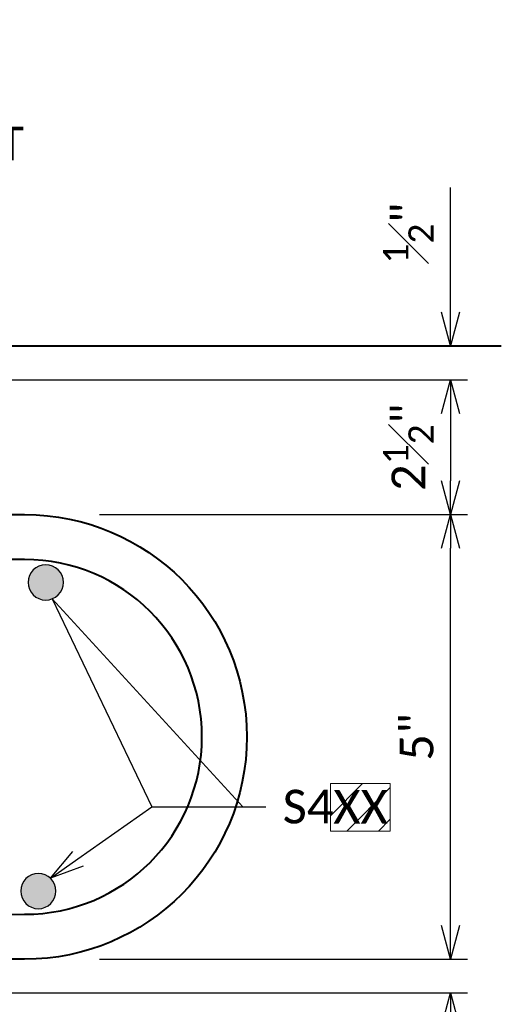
# Model space of a CAD drawing. Header units: metres. Extents: x -138 to 797, y -50 to 519.
# Tile 54 of 256: x -31 to -9, y -18 to 26. Entities that reach past the tile are written whole.
import ezdxf
from ezdxf import colors
from ezdxf.entities.mleader import LeaderData, LeaderLine
from ezdxf.enums import TextEntityAlignment as Align
from ezdxf.math import Vec2, Vec3

# ---------------------------------------------------------------- set-up
doc = ezdxf.new("R2010")
doc.units = ezdxf.units.M
doc.header["$MEASUREMENT"] = 0
doc.layers.add('B_ANNO_DESIGN_NOTES', color=1, linetype='Continuous', lineweight=18, true_color=0xff0000)
for name, color, linetype, lineweight in [('B_ANNO_DIM', 7, 'Continuous', 18), ('B_ANNO_TEXT', 7, 'Continuous', 18), ('B_DETAIL_OBJ', 7, 'Continuous', 40), ('B_REBAR', 5, 'Continuous', 25)]:
    doc.layers.add(name, color=color, linetype=linetype, lineweight=lineweight)
doc.styles.add('Annotative', font='calibri.ttf', dxfattribs={"height": 0.0625})
doc.styles.get("Standard").update_dxf_attribs({"font": 'calibri.ttf'})
doc.dimstyles.new('Annotative', dxfattribs={"dimscale": 0, "dimtxt": 0.0625, "dimasz": 0.0625, "dimexe": 0.03125, "dimexo": 0.03125, "dimgap": 0.03125, "dimtad": 1, "dimdec": 3, "dimzin": 3, "dimdsep": 46, "dimlunit": 4, "dimtxsty": 'Standard', "dimblk": 'OPEN30', "dimcen": 0.03125, "dimaunit": 1, "dimadec": 0, "dimazin": 3, "dimtfac": 0.75, "dimtdec": 3, "dimtofl": 0, "dimtmove": 0, "dimatfit": 3, "dimldrblk": 'OPEN30', "dimfxl": 1, "dimtfill": 1, "dimfrac": 1, "dimtolj": 1, "dimtzin": 0, "dimarcsym": 0})

# ---------------------------------------------------------------- blocks, each defined once
blk = doc.blocks.new('_Open30')
at = {"color": 0, "linetype": 'ByBlock', "lineweight": -2}
for p, q in [((-1, 0.268), (0, 0)), ((0, 0), (-1, -0.268)), ((0, 0), (-1, 0))]:
    blk.add_line(p, q, dxfattribs=at)
blk = doc.blocks.new('DOT.2')
at = {"layer": 'B_REBAR'}
h = blk.add_hatch(color=256, dxfattribs=at)
edge = h.paths.add_edge_path()
edge.add_arc((0.005, -0.01), 0.785, 0, 360)
blk.add_circle((0.005, -0.01), 0.785, dxfattribs=at)
blk = doc.blocks.new('*D30')
at = {"layer": 'B_ANNO_DIM', "color": 0, "lineweight": -2, "transparency": 16777216}
for p, q in [((-27.148, 4.24), (-10.749, 4.24)), ((-11.499, -14.055), (-11.499, 2.74)), ((-27.148, -15.555), (-10.749, -15.555))]:
    blk.add_line(p, q, dxfattribs=at)
at = {"layer": 'Defpoints', "color": 0, "transparency": 16777216}
for p in [(-27.898, 4.24), (-11.499, 4.24), (-27.898, -15.555)]:
    blk.add_point(p, dxfattribs=at)
at = {"layer": 'B_ANNO_DIM', "color": 0, "lineweight": -2, "transparency": 16777216, "xscale": 1.5, "yscale": 1.5, "zscale": 1.5}
for p, rotation in [((-11.499, 4.24), 90), ((-11.499, -15.555), 270)]:
    blk.add_blockref('_Open30', p, dxfattribs=dict(at, rotation=rotation))
at = {"layer": 'B_ANNO_DIM', "color": 0, "transparency": 16777216, "insert": (-13.01, -5.657), "char_height": 1.5, "attachment_point": 5, "rotation": 90, "bg_fill": 3, "box_fill_scale": 1.25, "bg_fill_color": 256, "bg_fill_true_color": 13158600, "bg_fill_transparency": 0}
blk.add_mtext('\\A1;5"', dxfattribs=at)
blk = doc.blocks.new('_None')
blk = doc.blocks.new('*D32')
at = {"layer": 'B_ANNO_DIM', "color": 0, "lineweight": -2, "transparency": 16777216}
for p, q in [((-11.499, 13.243), (-11.499, 18.8)), ((-47.4, 10.241), (-10.749, 10.241)), ((-11.499, 8.741), (-11.499, 7.241))]:
    blk.add_line(p, q, dxfattribs=at)
at = {"layer": 'Defpoints', "color": 0, "transparency": 16777216}
for p in [(-11.499, 11.743), (-11.499, 11.743), (-48.15, 10.241)]:
    blk.add_point(p, dxfattribs=at)
at = {"layer": 'B_ANNO_DIM', "color": 0, "lineweight": -2, "transparency": 16777216, "xscale": 1.5, "yscale": 1.5, "zscale": 1.5}
for p, rotation in [((-11.499, 11.743), 270), ((-11.499, 10.241), 90)]:
    blk.add_blockref('_Open30', p, dxfattribs=dict(at, rotation=rotation))
at = {"layer": 'B_ANNO_DIM', "color": 0, "transparency": 16777216, "insert": (-13.381, 16.771), "char_height": 1.5, "attachment_point": 5, "rotation": 90, "bg_fill": 3, "box_fill_scale": 1.25, "bg_fill_color": 256, "bg_fill_true_color": 13158600, "bg_fill_transparency": 0}
blk.add_mtext('\\A1;{\\H0.75x;\\S1#2;}"', dxfattribs=at)
blk = doc.blocks.new('*D33')
at = {"layer": 'B_ANNO_DIM', "color": 0, "lineweight": -2, "transparency": 16777216}
blk.add_line((-11.499, 8.741), (-11.499, 5.74), dxfattribs=at)
at = {"layer": 'Defpoints', "color": 0, "transparency": 16777216}
for p in [(-11.499, 10.241), (-11.499, 4.24), (-11.499, 4.24)]:
    blk.add_point(p, dxfattribs=at)
at = {"layer": 'B_ANNO_DIM', "color": 0, "lineweight": -2, "transparency": 16777216, "xscale": 1.5, "yscale": 1.5, "zscale": 1.5}
for p, rotation in [((-11.499, 10.241), 90), ((-11.499, 4.24), 270)]:
    blk.add_blockref('_Open30', p, dxfattribs=dict(at, rotation=rotation))
at = {"layer": 'B_ANNO_DIM', "color": 0, "transparency": 16777216, "insert": (-13.381, 7.241), "char_height": 1.5, "attachment_point": 5, "rotation": 90, "bg_fill": 3, "box_fill_scale": 1.25, "bg_fill_color": 256, "bg_fill_true_color": 13158600, "bg_fill_transparency": 0}
blk.add_mtext('\\A1;2{\\H0.75x;\\S1#2;}"', dxfattribs=at)
blk = doc.blocks.new('*D34')
at = {"layer": 'B_ANNO_DIM', "color": 0, "lineweight": -2, "transparency": 16777216}
for p, q in [((-11.499, -14.055), (-11.499, -12.555)), ((-36.942, -17.057), (-10.749, -17.057)), ((-11.499, -18.557), (-11.499, -24.115))]:
    blk.add_line(p, q, dxfattribs=at)
at = {"layer": 'Defpoints', "color": 0, "transparency": 16777216}
for p in [(-11.499, -15.555), (-37.692, -17.057), (-11.499, -17.057)]:
    blk.add_point(p, dxfattribs=at)
at = {"layer": 'B_ANNO_DIM', "color": 0, "lineweight": -2, "transparency": 16777216, "xscale": 1.5, "yscale": 1.5, "zscale": 1.5}
for p, rotation in [((-11.499, -15.555), 270), ((-11.499, -17.057), 90)]:
    blk.add_blockref('_Open30', p, dxfattribs=dict(at, rotation=rotation))
at = {"layer": 'B_ANNO_DIM', "color": 0, "transparency": 16777216, "insert": (-13.381, -22.086), "char_height": 1.5, "attachment_point": 5, "rotation": 90, "bg_fill": 3, "box_fill_scale": 1.25, "bg_fill_color": 256, "bg_fill_true_color": 13158600, "bg_fill_transparency": 0}
blk.add_mtext('\\A1;{\\H0.75x;\\S1#2;}"', dxfattribs=at)
blk = doc.blocks.new('INS_JTSS_ATGRSDWK+SS_BASE')
at = {"layer": 'B_DETAIL_OBJ', "flags": 128}
blk.add_lwpolyline([(59.9803, -257.2601), (59.7885, -257.0615), (59.7885, -255.8837), (60.5692, -255.0962), (103.5869, -255.0962)], dxfattribs=at)
blk.add_lwpolyline([(67.6955, -280.3962), (82.3533, -280.3938, 1), (82.3533, -264.5986), (63.9355, -264.5962), (63.9355, -262.5962), (82.3533, -262.5986, -1), (82.3533, -282.3938), (67.6955, -282.3962)], format="xyb", close=True, dxfattribs=at)
at = {"layer": 'B_REBAR', "xscale": -1}
for p in [(83.2987, -265.6097), (82.9677, -279.3499)]:
    blk.add_blockref('DOT.2', p, dxfattribs=at)
at = {"style": 'Annotative'}
blk.add_attdef('DIM12', text='', height=1.5, rotation=90, dxfattribs=at).set_placement((9.8635, -92.4421), align=Align.MIDDLE_CENTER)
at = {"layer": 'B_ANNO_DIM', "lineweight": 30}
for tag, p in [('BAR1', (10.7294, -248.1165)), ('BAR3', (129.0984, -257.5272))]:
    blk.add_attdef(tag, text='', height=1.5, dxfattribs=at).set_placement(p, align=Align.TOP_LEFT)
at = {"layer": 'B_ANNO_DIM', "style": 'Annotative'}
blk.add_attdef('BAR4', text='', height=1.5, dxfattribs=at).set_placement((122.9444, -296.1127), align=Align.TOP_LEFT)
at = {"layer": 'B_ANNO_TEXT', "style": 'Annotative'}
for tag, p in [('SS', (321.0554, -84.683)), ('BID#', (275.9705, -312.1489))]:
    blk.add_attdef(tag, p, '', height=1.5, dxfattribs=at)
at = {"layer": 'B_ANNO_DIM'}
ml = blk.add_multileader_mtext('Standard', dxfattribs=at)
ml.set_content('\\A1;BEND STUD TO CLEAR\\PBOTTOM OF SLAB BY\\P1{\\H0.7x;\\S1#2;}" ON OVERHANGS', color=256)
ml.set_leader_properties()
ml.set_arrow_properties(name='OPEN30')
ml.build(insert=Vec2(0, 0))
ml.multileader.update_dxf_attribs({"text_right_attachment_type": 3, "dogleg_length": 0.0625, "arrow_head_size": 1.5, "scale": 24})
ctx = ml.context
ctx.base_point, ctx.scale, ctx.char_height, ctx.arrow_head_size, ctx.landing_gap_size, ctx.plane_origin = Vec3(75.9095, -220.4341), 24, 1.5, 1.5, 0.75, Vec3(70.8967, -220.4341)
ctx.right_attachment = 3
notes = []
notes.append((ctx, [(0, (1, 1, 0), (75.0719, -220.4341), (1, 0), 0.8376, [(0, [(70.8967, -220.4341), (75.0719, -220.4341), (75.0719, -220.4341)], 0, [])])]))
ctx.mtext.insert, ctx.mtext.flow_direction = Vec3(76.6595, -219.6732), 5
ml = blk.add_multileader_mtext('Standard', dxfattribs=at)
ml.set_content('NORMAL TO JOINT', color=256)
ml.set_leader_properties()
ml.set_arrow_properties(name='NONE')
ml.build(insert=Vec2(0, 0))
ml.multileader.update_dxf_attribs({"text_right_attachment_type": 3, "dogleg_length": 0.0625, "arrow_head_size": 1.5, "scale": 24})
ctx = ml.context
ctx.base_point, ctx.scale, ctx.char_height, ctx.arrow_head_size, ctx.landing_gap_size, ctx.plane_origin = Vec3(63.638, -246.0902), 24, 1.5, 1.5, 0.75, Vec3(59.7885, -246.0902)
ctx.right_attachment = 3
notes.append((ctx, [(0, (1, 1, 0), (62.138, -246.0902), (1, 0), 1.5, [(0, [(59.7885, -246.0902), (61.5929, -246.0902), (61.8902, -246.0902)], 0, [])])]))
ctx.mtext.insert, ctx.mtext.flow_direction = Vec3(64.388, -245.3292), 5
for ctx, leaders in notes:
    for number, flags, end, landing, length, lines in leaders:
        leader = LeaderData()
        leader.index, (leader.has_last_leader_line, leader.has_dogleg_vector, leader.attachment_direction) = number, flags
        leader.last_leader_point, leader.dogleg_vector, leader.dogleg_length = Vec3(end), Vec3(landing), length
        for number, points, colour, breaks in lines:
            line = LeaderLine()
            line.index, line.vertices, line.color, line.breaks = number, Vec3.list(points), colors.encode_raw_color(colour), breaks
            leader.lines.append(line)
        ctx.leaders.append(leader)
for base, p1, p2, override, picture, middle in [((101.33, -255.0962), (64.6788, -256.5973), (101.33, -255.0962), {"dimlfac": 0.3}, '*D32', (99.448, -250.0674)), ((101.33, -262.5986), (84.9303, -282.3938), (84.9303, -262.5986), {"dimlfac": 0.25}, '*D30', (99.819, -272.4962))]:
    dim = blk.add_linear_dim(base=base, p1=p1, p2=p2, angle=90, dimstyle='Annotative', override=override, dxfattribs=at)
    dim.commit()
    dim.dimension.update_dxf_attribs({"geometry": picture, "text_midpoint": middle, "insert": (112.8286, -266.8387)})
at = {"layer": 'B_ANNO_DESIGN_NOTES'}
h = blk.add_hatch(dxfattribs=at)
h.set_pattern_fill('ANSI31', color=256, scale=8)
h.set_pattern_definition([(45, (90.7705, -150.443), (-0.707107, 0.707107), [])])
h.paths.add_polyline_path([(95.9717, -274.5726), (98.6426, -274.5726), (98.6426, -276.6935), (95.9717, -276.6935)])
blk.add_lwpolyline([(95.9717, -274.5726), (98.6426, -274.5726), (98.6426, -276.6935), (95.9717, -276.6935)], close=True, dxfattribs=at)
at = {"layer": 'B_ANNO_DIM', "style": 'Annotative'}
blk.add_attdef('BAR2', text='', height=1.5, dxfattribs=at).set_placement((96.1024, -274.8563), align=Align.TOP_LEFT)
at = {"layer": 'B_ANNO_DIM'}
for base, p1, p2, angle, override, picture, middle in [((101.33, -262.5986), (101.33, -256.5973), (101.33, -262.5986), 90, {"dimlfac": 0.42}, '*D33', (99.448, -259.598)), ((101.33, -283.8962), (101.33, -282.3938), (75.1364, -283.8962), 270, {"dimlfac": 0.3}, '*D34', (99.448, -288.9249))]:
    dim = blk.add_linear_dim(base=base, p1=p1, p2=p2, angle=angle, dimstyle='Annotative', override=override, dxfattribs=at)
    dim.commit()
    dim.dimension.update_dxf_attribs({"geometry": picture, "text_midpoint": middle, "insert": (112.8286, -266.8387)})
ml = blk.add_multileader_mtext('Standard', dxfattribs=at)
ml.set_content('S4 ', color=256)
ml.set_leader_properties()
ml.set_arrow_properties(name='OPEN30')
ml.build(insert=Vec2(0, 0))
ml.multileader.update_dxf_attribs({"text_right_attachment_type": 3, "dogleg_length": 0.0625, "arrow_head_size": 1.5, "scale": 24})
ctx = ml.context
ctx.base_point, ctx.scale, ctx.char_height, ctx.arrow_head_size, ctx.landing_gap_size, ctx.plane_origin = Vec3(93.0968, -275.6111), 24, 1.5, 1.5, 0.75, Vec3(83.465, -279.9672)
ctx.right_attachment = 3
notes = []
notes.append((ctx, [(0, (1, 1, 0), (92.6566, -275.6111), (1, 0), 0.4402, [(1, [(83.5022, -278.7899), (88.0136, -275.6111), (92.0659, -275.6111), (83.5801, -266.3504), (88.0136, -275.6111)], 0, [])])]))
ctx.mtext.insert, ctx.mtext.flow_direction = Vec3(93.8468, -274.8501), 5
for ctx, leaders in notes:
    for number, flags, end, landing, length, lines in leaders:
        leader = LeaderData()
        leader.index, (leader.has_last_leader_line, leader.has_dogleg_vector, leader.attachment_direction) = number, flags
        leader.last_leader_point, leader.dogleg_vector, leader.dogleg_length = Vec3(end), Vec3(landing), length
        for number, points, colour, breaks in lines:
            line = LeaderLine()
            line.index, line.vertices, line.color, line.breaks = number, Vec3.list(points), colors.encode_raw_color(colour), breaks
            leader.lines.append(line)
        ctx.leaders.append(leader)

msp = doc.modelspace()

# ---------------------------------------------------------------- block references
ref = msp.add_blockref('INS_JTSS_ATGRSDWK+SS_BASE', (-112.829, 266.839))
ref.add_attrib('BAR2', 'XX', dxfattribs={"layer": 'B_ANNO_DIM', "height": 1.5, "style": 'Annotative'}).set_placement((-16.726, -8.018), align=Align.TOP_LEFT)

doc.saveas('drawing.dxf')
